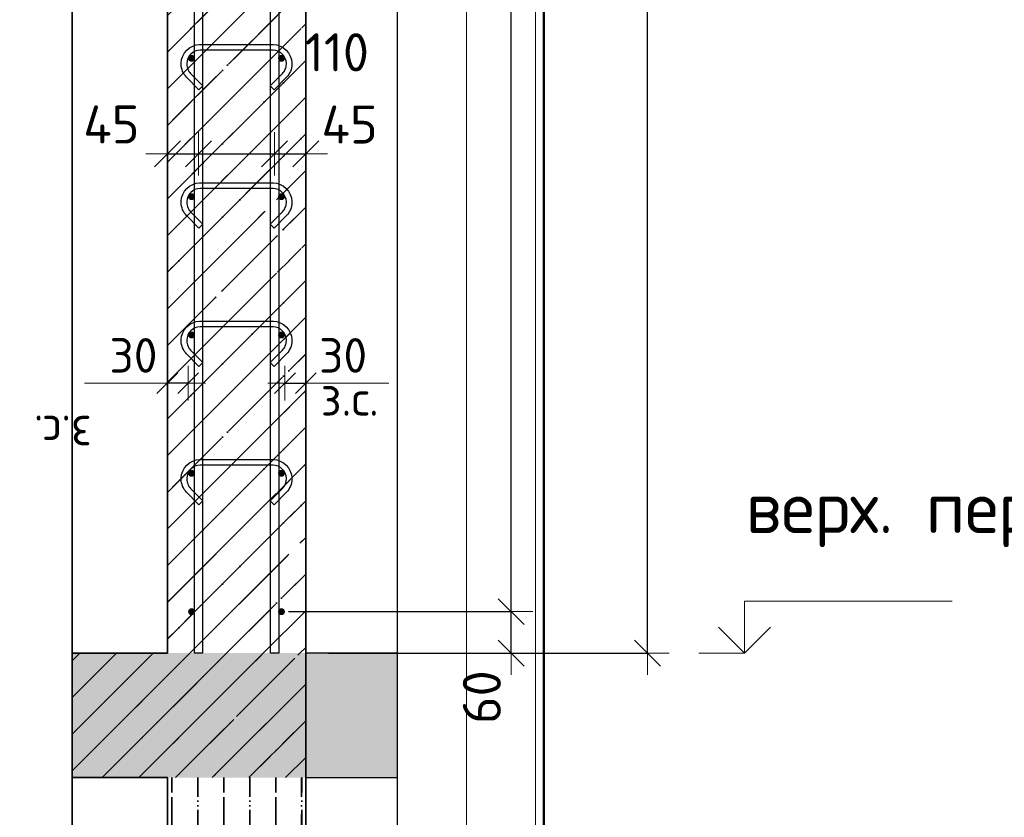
# Model space of a CAD drawing. Header units: millimetres. Extents: x -3026 to 47325, y -2839 to 55854.
# Tile 57 of 130: x 24492 to 25916, y 43964 to 45117. Entities that reach past the tile are written whole.
import ezdxf

# ---------------------------------------------------------------- set-up
doc = ezdxf.new("R2010")
doc.units = ezdxf.units.MM
doc.header["$PDMODE"] = 65
doc.linetypes.add('______11', pattern=[125, 100, -12.5, 0, -12.5])
doc.linetypes.add('______5', pattern=[275, 200, -25, 25, -25])
for name, color, linetype, lineweight in [('Standard', 7, 'Continuous', 25), ('Арм.стержн. вертикальными 1', 22, 'Continuous', 35), ('Арм.стержн.горизонт. 1', 180, 'Continuous', 35), ('Высотная отметки_ общее', 7, 'Continuous', 13), ('Перекрытие_ общее', 7, 'Continuous', 35), ('Размерная линия_ общее', 7, 'Continuous', 13), ('Размерная линия_ общее_1', 7, 'Continuous', 13)]:
    doc.layers.add(name, color=color, linetype=linetype, lineweight=lineweight)
doc.layers.add('Арм.стержн.Стяжки', color=7, linetype='Continuous', lineweight=35, true_color=0x501e0f)
doc.styles.add('ISOCPEUR', font='ISOCPEUR')
doc.dimstyles.new('DIMSTYLE_11', dxfattribs={"dimtxt": 55, "dimasz": 62.5, "dimexe": 0, "dimexo": 0.001, "dimgap": 27.5, "dimtad": 2, "dimdec": 0, "dimrnd": 5, "dimzin": 12, "dimdsep": 46, "dimtxsty": 'ISOCPEUR', "dimblk1": 'ALL_ML_STRICH', "dimblk2": 'ALL_ML_STRICH', "dimsah": 1, "dimcen": 0, "dimse1": 1, "dimse2": 1, "dimclrd": 7, "dimclre": 256, "dimclrt": 7, "dimadec": 0, "dimazin": 0, "dimtfac": 1, "dimtdec": 0, "dimtix": 1, "dimtmove": 2, "dimatfit": 3, "dimfxl": 0, "dimtvp": 1.2, "dimtzin": 0, "dimlwd": 0, "dimlwe": -3, "dimarcsym": 0})
doc.dimstyles.new('DIMSTYLE_3', dxfattribs={"dimtxt": 55, "dimasz": 62.5, "dimexe": 0, "dimexo": 0, "dimgap": 27.5, "dimtad": 2, "dimdec": 0, "dimrnd": 5, "dimzin": 12, "dimdsep": 46, "dimtxsty": 'ISOCPEUR', "dimblk1": 'ALL_ML_STRICH', "dimblk2": 'ALL_ML_STRICH', "dimsah": 1, "dimcen": 0, "dimclrd": 7, "dimclre": 256, "dimclrt": 7, "dimadec": 0, "dimazin": 0, "dimtfac": 1, "dimtdec": 0, "dimtix": 1, "dimtmove": 2, "dimatfit": 3, "dimfxl": 0, "dimtzin": 0, "dimlwd": 0, "dimlwe": -3, "dimarcsym": 0})
doc.dimstyles.new('DIMSTYLE_7', dxfattribs={"dimtxt": 50, "dimasz": 50, "dimexe": 0, "dimexo": 0.001, "dimgap": 25, "dimtad": 2, "dimdec": 0, "dimrnd": 5, "dimzin": 12, "dimdsep": 46, "dimtxsty": 'ISOCPEUR', "dimblk1": 'ALL_ML_STRICH', "dimblk2": 'ALL_ML_STRICH', "dimsah": 1, "dimcen": 0, "dimse1": 1, "dimse2": 1, "dimclrd": 7, "dimclre": 256, "dimclrt": 7, "dimadec": 0, "dimazin": 0, "dimtfac": 1, "dimtdec": 0, "dimtix": 1, "dimtmove": 2, "dimatfit": 3, "dimfxl": 0, "dimtvp": 1.2, "dimtzin": 0, "dimlwd": 0, "dimlwe": -3, "dimarcsym": 0})
doc.dimstyles.new('DIMSTYLE_8', dxfattribs={"dimtxt": 55, "dimasz": 62.5, "dimexe": 0, "dimexo": 0, "dimgap": 27.5, "dimtad": 2, "dimdec": 0, "dimrnd": 5, "dimzin": 12, "dimdsep": 46, "dimtxsty": 'ISOCPEUR', "dimblk1": 'ALL_ML_STRICH', "dimblk2": 'ALL_ML_STRICH', "dimsah": 1, "dimcen": 0, "dimclrd": 7, "dimclre": 256, "dimclrt": 7, "dimadec": 0, "dimazin": 0, "dimtfac": 1, "dimtdec": 0, "dimtix": 1, "dimtmove": 2, "dimatfit": 3, "dimfxl": 0, "dimtvp": 1.2, "dimtzin": 0, "dimlwd": 0, "dimlwe": -3, "dimarcsym": 0})

# ---------------------------------------------------------------- blocks, each defined once
blk = doc.blocks.new('COMPLEX_ELEVATIONDIM_5')
at = {"layer": 'Высотная отметки_ общее', "color": 7, "linetype": 'Continuous', "lineweight": 13, "transparency": 33554687}
for p, q in [((25540, 44201.6), (25540, 44276.6)), ((25540, 44276.6), (25840, 44276.6)), ((25540, 44201.6), (25502.5, 44239.1)), ((25540, 44201.6), (25577.5, 44239.1)), ((25540, 44201.6), (25473.9, 44201.6)), ((25540, 44201.6), (25540, 44201.6)), ((25540, 44201.6), (25540, 44201.6)), ((25540, 44201.6), (25540, 44201.6)), ((25540, 44201.6), (25540, 44201.6))]:
    blk.add_line(p, q, dxfattribs=at)
at = {"layer": 'Высотная отметки_ общее', "color": 7, "linetype": 'Continuous', "lineweight": 13, "transparency": 33554687, "insert": (25541.8, 44354.9), "char_height": 75, "width": 651.121, "attachment_point": 7, "style": 'ISOCPEUR'}
blk.add_mtext('\\W0.98;верх. перекр.', dxfattribs=at)
blk = doc.blocks.new('ALL_ML_STRICH')
at = {"color": 0, "linetype": 'ByBlock', "lineweight": -2}
for p, q in [((0, -0.5), (0, 0.5)), ((-0.3, -0.3), (0.3, 0.3)), ((-1, 0), (0.5, 0))]:
    blk.add_line(p, q, dxfattribs=at)
blk = doc.blocks.new('*D115')
at = {"layer": 'DEFPOINTS', "color": 7, "linetype": 'Continuous', "lineweight": 13, "transparency": 33554687}
for p in [(24992.1, 47321.6), (25020.7, 44201.6), (25400, 44201.6)]:
    blk.add_point(p, dxfattribs=at)
at = {"layer": 'Размерная линия_ общее', "color": 253, "linetype": 'Continuous', "lineweight": -2, "true_color": 0xa0a0a0, "transparency": 33554687}
for p, q in [((25012.1, 47321.6), (25400, 47321.6)), ((25040.7, 44201.6), (25400, 44201.6))]:
    blk.add_line(p, q, dxfattribs=at)
at = {"layer": 'Размерная линия_ общее', "color": 7, "linetype": 'Continuous', "lineweight": -2, "transparency": 33554687}
blk.add_line((25400, 44201.6), (25400, 47321.6), dxfattribs=at)
at = {"layer": 'Размерная линия_ общее', "color": 7, "linetype": 'Continuous', "lineweight": 13, "transparency": 33554687, "xscale": 62.5, "yscale": 62.5, "zscale": 62.5}
for p, rotation in [((25400, 47321.6), 90), ((25400, 44201.6), 270)]:
    blk.add_blockref('ALL_ML_STRICH', p, dxfattribs=dict(at, rotation=rotation))
at = {"layer": 'Размерная линия_ общее', "color": 7, "linetype": 'Continuous', "lineweight": 13, "transparency": 33554687, "insert": (25357.5, 45769.8), "char_height": 55, "width": 220, "attachment_point": 5, "rotation": 90, "style": 'ISOCPEUR'}
blk.add_mtext('\\A1;{3120}', dxfattribs=at)
blk = doc.blocks.new('*D120')
at = {"layer": 'DEFPOINTS', "color": 7, "linetype": 'Continuous', "lineweight": 13, "transparency": 33554687}
for p in [(24860.9, 44261.6), (24918.7, 44201.6), (25202.8, 44201.6)]:
    blk.add_point(p, dxfattribs=at)
at = {"layer": 'Размерная линия_ общее', "color": 253, "linetype": 'Continuous', "lineweight": -2, "true_color": 0xa0a0a0, "transparency": 33554687}
for p, q in [((24880.9, 44261.6), (25202.8, 44261.6)), ((24938.7, 44201.6), (25202.8, 44201.6))]:
    blk.add_line(p, q, dxfattribs=at)
at = {"layer": 'Размерная линия_ общее', "color": 7, "linetype": 'Continuous', "lineweight": -2, "transparency": 33554687}
blk.add_line((25202.8, 44201.6), (25202.8, 44261.6), dxfattribs=at)
at = {"layer": 'Размерная линия_ общее', "color": 7, "linetype": 'Continuous', "lineweight": 13, "transparency": 33554687, "xscale": 62.5, "yscale": 62.5, "zscale": 62.5}
for p, rotation in [((25202.8, 44261.6), 90), ((25202.8, 44201.6), 270)]:
    blk.add_blockref('ALL_ML_STRICH', p, dxfattribs=dict(at, rotation=rotation))
at = {"layer": 'Размерная линия_ общее', "color": 7, "linetype": 'Continuous', "lineweight": 13, "transparency": 33554687, "insert": (25160.4, 44138), "char_height": 55, "width": 110, "attachment_point": 5, "rotation": 90, "style": 'ISOCPEUR'}
blk.add_mtext('\\A1;{60}', dxfattribs=at)
blk = doc.blocks.new('*D121')
at = {"layer": 'DEFPOINTS', "color": 7, "linetype": 'Continuous', "lineweight": 13, "transparency": 33554687}
for p in [(24860.9, 47261.6), (24860.9, 44261.6), (25202.8, 44261.6)]:
    blk.add_point(p, dxfattribs=at)
at = {"layer": 'Размерная линия_ общее', "color": 253, "linetype": 'Continuous', "lineweight": -2, "true_color": 0xa0a0a0, "transparency": 33554687}
for p, q in [((24880.9, 47261.6), (25202.8, 47261.6)), ((24880.9, 44261.6), (25202.8, 44261.6))]:
    blk.add_line(p, q, dxfattribs=at)
at = {"layer": 'Размерная линия_ общее', "color": 7, "linetype": 'Continuous', "lineweight": -2, "transparency": 33554687}
blk.add_line((25202.8, 44261.6), (25202.8, 47261.6), dxfattribs=at)
at = {"layer": 'Размерная линия_ общее', "color": 7, "linetype": 'Continuous', "lineweight": 13, "transparency": 33554687, "xscale": 62.5, "yscale": 62.5, "zscale": 62.5}
for p, rotation in [((25202.8, 47261.6), 90), ((25202.8, 44261.6), 270)]:
    blk.add_blockref('ALL_ML_STRICH', p, dxfattribs=dict(at, rotation=rotation))
at = {"layer": 'Размерная линия_ общее', "color": 7, "linetype": 'Continuous', "lineweight": 13, "transparency": 33554687, "insert": (25132.8, 45576.6), "char_height": 55, "width": 2.75, "attachment_point": 1, "rotation": 90, "line_spacing_factor": 0.60241, "style": 'ISOCPEUR'}
blk.add_mtext('\\W0.91;15х200=3000', dxfattribs=at)
blk = doc.blocks.new('*D137')
at = {"layer": 'DEFPOINTS', "color": 7, "linetype": 'Continuous', "lineweight": 13, "transparency": 33554687}
for p in [(24875.9, 44592.1), (24875.9, 44583.4), (24905.9, 44583.4)]:
    blk.add_point(p, dxfattribs=at)
at = {"layer": 'Размерная линия_ общее_1', "color": 7, "linetype": 'Continuous', "lineweight": -2, "transparency": 33554687}
blk.add_line((24875.9, 44592.1), (24905.9, 44592.1), dxfattribs=at)
at = {"layer": 'Размерная линия_ общее_1', "color": 7, "linetype": 'Continuous', "lineweight": 13, "transparency": 33554687, "xscale": 50, "yscale": 50, "zscale": 50, "rotation": 180}
blk.add_blockref('ALL_ML_STRICH', (24875.9, 44592.1), dxfattribs=at)
at = {"layer": 'Размерная линия_ общее_1', "color": 7, "linetype": 'Continuous', "lineweight": 13, "transparency": 33554687, "xscale": 50, "yscale": 50, "zscale": 50}
blk.add_blockref('ALL_ML_STRICH', (24905.9, 44592.1), dxfattribs=at)
at = {"layer": 'Размерная линия_ общее_1', "color": 7, "linetype": 'Continuous', "lineweight": 13, "transparency": 33554687, "insert": (24959.9, 44632.1), "char_height": 50, "width": 100, "attachment_point": 5, "style": 'ISOCPEUR'}
blk.add_mtext('\\A1;{30}', dxfattribs=at)
at = {"layer": 'Размерная линия_ общее_1', "color": 7, "linetype": 'Continuous', "lineweight": 13, "transparency": 33554687, "insert": (24927.6, 44595), "char_height": 50, "width": 2.5, "attachment_point": 1, "line_spacing_factor": 0.60241, "style": 'ISOCPEUR'}
blk.add_mtext('з.с.', dxfattribs=at)
blk = doc.blocks.new('*D138')
at = {"layer": 'DEFPOINTS', "color": 7, "linetype": 'Continuous', "lineweight": 13, "transparency": 33554687}
for p in [(24705.9, 44923.4), (24705.9, 44914), (24750.9, 44925.8)]:
    blk.add_point(p, dxfattribs=at)
at = {"layer": 'Размерная линия_ общее', "color": 7, "linetype": 'Continuous', "lineweight": -2, "transparency": 33554687}
blk.add_line((24705.9, 44923.4), (24750.9, 44923.4), dxfattribs=at)
at = {"layer": 'Размерная линия_ общее', "color": 7, "linetype": 'Continuous', "lineweight": 13, "transparency": 33554687, "xscale": 62.5, "yscale": 62.5, "zscale": 62.5, "rotation": 180}
blk.add_blockref('ALL_ML_STRICH', (24705.9, 44923.4), dxfattribs=at)
at = {"layer": 'Размерная линия_ общее', "color": 7, "linetype": 'Continuous', "lineweight": 13, "transparency": 33554687, "xscale": 62.5, "yscale": 62.5, "zscale": 62.5}
blk.add_blockref('ALL_ML_STRICH', (24750.9, 44923.4), dxfattribs=at)
at = {"layer": 'Размерная линия_ общее', "color": 7, "linetype": 'Continuous', "lineweight": 13, "transparency": 33554687, "insert": (24624.9, 44966), "char_height": 55, "width": 110, "attachment_point": 5, "style": 'ISOCPEUR'}
blk.add_mtext('\\A1;{45}', dxfattribs=at)
blk = doc.blocks.new('*D139')
at = {"layer": 'DEFPOINTS', "color": 7, "linetype": 'Continuous', "lineweight": 13, "transparency": 33554687}
for p in [(24860.9, 44929.7), (24750.9, 44925.8), (24750.9, 44923.4)]:
    blk.add_point(p, dxfattribs=at)
at = {"layer": 'Размерная линия_ общее', "color": 7, "linetype": 'Continuous', "lineweight": -2, "transparency": 33554687}
blk.add_line((24750.9, 44923.4), (24860.9, 44923.4), dxfattribs=at)
at = {"layer": 'Размерная линия_ общее', "color": 7, "linetype": 'Continuous', "lineweight": 13, "transparency": 33554687, "xscale": 62.5, "yscale": 62.5, "zscale": 62.5, "rotation": 180}
blk.add_blockref('ALL_ML_STRICH', (24750.9, 44923.4), dxfattribs=at)
at = {"layer": 'Размерная линия_ общее', "color": 7, "linetype": 'Continuous', "lineweight": 13, "transparency": 33554687, "xscale": 62.5, "yscale": 62.5, "zscale": 62.5}
blk.add_blockref('ALL_ML_STRICH', (24860.9, 44923.4), dxfattribs=at)
at = {"layer": 'Размерная линия_ общее', "color": 7, "linetype": 'Continuous', "lineweight": 13, "transparency": 33554687, "insert": (24950.9, 45070.3), "char_height": 55, "width": 165, "attachment_point": 5, "style": 'ISOCPEUR'}
blk.add_mtext('\\A1;{110}', dxfattribs=at)
blk = doc.blocks.new('*D140')
at = {"layer": 'DEFPOINTS', "color": 7, "linetype": 'Continuous', "lineweight": 13, "transparency": 33554687}
for p in [(24860.9, 44929.7), (24860.9, 44923.4), (24905.9, 44922.6)]:
    blk.add_point(p, dxfattribs=at)
at = {"layer": 'Размерная линия_ общее', "color": 7, "linetype": 'Continuous', "lineweight": -2, "transparency": 33554687}
blk.add_line((24860.9, 44923.4), (24905.9, 44923.4), dxfattribs=at)
at = {"layer": 'Размерная линия_ общее', "color": 7, "linetype": 'Continuous', "lineweight": 13, "transparency": 33554687, "xscale": 62.5, "yscale": 62.5, "zscale": 62.5, "rotation": 180}
blk.add_blockref('ALL_ML_STRICH', (24860.9, 44923.4), dxfattribs=at)
at = {"layer": 'Размерная линия_ общее', "color": 7, "linetype": 'Continuous', "lineweight": 13, "transparency": 33554687, "xscale": 62.5, "yscale": 62.5, "zscale": 62.5}
blk.add_blockref('ALL_ML_STRICH', (24905.9, 44923.4), dxfattribs=at)
at = {"layer": 'Размерная линия_ общее', "color": 7, "linetype": 'Continuous', "lineweight": 13, "transparency": 33554687, "insert": (24969.2, 44965.9), "char_height": 55, "width": 110, "attachment_point": 5, "style": 'ISOCPEUR'}
blk.add_mtext('\\A1;{45}', dxfattribs=at)
blk = doc.blocks.new('*D142')
at = {"layer": 'DEFPOINTS', "color": 7, "linetype": 'Continuous', "lineweight": 13, "transparency": 33554687}
for p in [(24735.9, 44592.1), (24705.9, 44583.4), (24735.9, 44583.4)]:
    blk.add_point(p, dxfattribs=at)
at = {"layer": 'Размерная линия_ общее_1', "color": 7, "linetype": 'Continuous', "lineweight": -2, "transparency": 33554687}
blk.add_line((24735.9, 44592.1), (24705.9, 44592.1), dxfattribs=at)
at = {"layer": 'Размерная линия_ общее_1', "color": 7, "linetype": 'Continuous', "lineweight": 13, "transparency": 33554687, "xscale": 50, "yscale": 50, "zscale": 50}
for p, rotation in [((24705.9, 44592.1), 180), ((24735.9, 44592.1), 360)]:
    blk.add_blockref('ALL_ML_STRICH', p, dxfattribs=dict(at, rotation=rotation))
at = {"layer": 'Размерная линия_ общее_1', "color": 7, "linetype": 'Continuous', "lineweight": 13, "transparency": 33554687, "insert": (24656.9, 44632.1), "char_height": 50, "width": 100, "attachment_point": 5, "style": 'ISOCPEUR'}
blk.add_mtext('\\A1;{30}', dxfattribs=at)
at = {"layer": 'Размерная линия_ общее_1', "color": 7, "linetype": 'Continuous', "lineweight": 13, "transparency": 33554687, "insert": (24596.6, 44495), "char_height": 50, "width": 2.5, "attachment_point": 1, "rotation": 180, "line_spacing_factor": 0.60241, "style": 'ISOCPEUR'}
blk.add_mtext('з.с.', dxfattribs=at)

msp = doc.modelspace()

# ---------------------------------------------------------------- hatches: boundary and pattern name
at = {"layer": 'Standard', "linetype": 'Continuous', "lineweight": 35, "true_color": 0xababab, "transparency": 33554687}
h = msp.add_hatch(dxfattribs=at)
h.set_pattern_fill('__________541', color=253, scale=25, angle=135, style=0, pattern_type=2)
h.set_pattern_definition([(225, (0, 0), (53.03301, -53.03301), [100, -12.5, 0, -12.5]), (225, (26.52, -26.52), (53.03301, -53.03301), [200, -25, 25, -25])])
h.paths.add_polyline_path([(24905.9, 47321.6), (24705.9, 47321.6), (24705.9, 44201.6), (24905.9, 44201.6)], flags=0)
at = {"layer": 'Standard', "linetype": 'Continuous', "lineweight": 13, "transparency": 33554687}
h = msp.add_hatch(dxfattribs=at)
h.set_pattern_fill('__________539', scale=25, style=0, pattern_type=2)
h.set_pattern_definition([(45, (0, 0), (-53.03301, 53.03301), [100, -12.5, 0, -12.5]), (45, (-26.52, 26.52), (-53.03301, 53.03301), [200, -25, 25, -25])])
h.paths.add_polyline_path([(24905.9, 44021.6), (24905.9, 44201.6), (24568.2, 44201.6), (24568.2, 44021.6)], flags=0)
msp.add_hatch(color=9, dxfattribs=at).paths.add_polyline_path([(24905.9, 44021.6), (24905.9, 44201.6), (24568.2, 44201.6), (24568.2, 44021.6)])
at = {"layer": 'Standard', "linetype": 'Continuous', "lineweight": 35, "true_color": 0xababab, "transparency": 33554687}
h = msp.add_hatch(dxfattribs=at)
h.set_pattern_fill('__________541', color=253, scale=25, style=0, pattern_type=2)
h.set_pattern_definition([(90, (0, 0), (-75, 5e-15), [100, -12.5, 0, -12.5]), (90, (-37.5, 5e-15), (-75, 5e-15), [200, -25, 25, -25])])
h.paths.add_polyline_path([(24905.9, 44021.6), (24705.9, 44021.6), (24705.9, 43743.4), (24905.9, 43743.4)], flags=0)
at = {"layer": 'Арм.стержн.горизонт. 1', "linetype": 'Continuous', "lineweight": 50, "transparency": 33554687}
for points in [[(24745.9, 45061.6), (24745.5, 45063.5), (24744.4, 45065.1), (24742.8, 45066.2), (24740.9, 45066.6), (24738.9, 45066.2), (24737.3, 45065.1), (24736.2, 45063.5), (24735.9, 45061.6), (24736.2, 45059.6), (24737.3, 45058), (24738.9, 45056.9), (24740.9, 45056.6), (24742.8, 45056.9), (24744.4, 45058), (24745.5, 45059.6)], [(24875.9, 45061.6), (24875.5, 45063.5), (24874.4, 45065.1), (24872.8, 45066.2), (24870.9, 45066.6), (24868.9, 45066.2), (24867.3, 45065.1), (24866.2, 45063.5), (24865.9, 45061.6), (24866.2, 45059.6), (24867.3, 45058), (24868.9, 45056.9), (24870.9, 45056.6), (24872.8, 45056.9), (24874.4, 45058), (24875.5, 45059.6)], [(24745.9, 44861.6), (24745.5, 44863.5), (24744.4, 44865.1), (24742.8, 44866.2), (24740.9, 44866.6), (24738.9, 44866.2), (24737.3, 44865.1), (24736.2, 44863.5), (24735.9, 44861.6), (24736.2, 44859.6), (24737.3, 44858), (24738.9, 44856.9), (24740.9, 44856.6), (24742.8, 44856.9), (24744.4, 44858), (24745.5, 44859.6)], [(24875.9, 44861.6), (24875.5, 44863.5), (24874.4, 44865.1), (24872.8, 44866.2), (24870.9, 44866.6), (24868.9, 44866.2), (24867.3, 44865.1), (24866.2, 44863.5), (24865.9, 44861.6), (24866.2, 44859.6), (24867.3, 44858), (24868.9, 44856.9), (24870.9, 44856.6), (24872.8, 44856.9), (24874.4, 44858), (24875.5, 44859.6)], [(24745.9, 44661.6), (24745.5, 44663.5), (24744.4, 44665.1), (24742.8, 44666.2), (24740.9, 44666.6), (24738.9, 44666.2), (24737.3, 44665.1), (24736.2, 44663.5), (24735.9, 44661.6), (24736.2, 44659.6), (24737.3, 44658), (24738.9, 44656.9), (24740.9, 44656.6), (24742.8, 44656.9), (24744.4, 44658), (24745.5, 44659.6)], [(24875.9, 44661.6), (24875.5, 44663.5), (24874.4, 44665.1), (24872.8, 44666.2), (24870.9, 44666.6), (24868.9, 44666.2), (24867.3, 44665.1), (24866.2, 44663.5), (24865.9, 44661.6), (24866.2, 44659.6), (24867.3, 44658), (24868.9, 44656.9), (24870.9, 44656.6), (24872.8, 44656.9), (24874.4, 44658), (24875.5, 44659.6)], [(24745.9, 44461.6), (24745.5, 44463.5), (24744.4, 44465.1), (24742.8, 44466.2), (24740.9, 44466.6), (24738.9, 44466.2), (24737.3, 44465.1), (24736.2, 44463.5), (24735.9, 44461.6), (24736.2, 44459.6), (24737.3, 44458), (24738.9, 44456.9), (24740.9, 44456.6), (24742.8, 44456.9), (24744.4, 44458), (24745.5, 44459.6)], [(24875.9, 44461.6), (24875.5, 44463.5), (24874.4, 44465.1), (24872.8, 44466.2), (24870.9, 44466.6), (24868.9, 44466.2), (24867.3, 44465.1), (24866.2, 44463.5), (24865.9, 44461.6), (24866.2, 44459.6), (24867.3, 44458), (24868.9, 44456.9), (24870.9, 44456.6), (24872.8, 44456.9), (24874.4, 44458), (24875.5, 44459.6)], [(24745.9, 44261.6), (24745.5, 44263.5), (24744.4, 44265.1), (24742.8, 44266.2), (24740.9, 44266.6), (24738.9, 44266.2), (24737.3, 44265.1), (24736.2, 44263.5), (24735.9, 44261.6), (24736.2, 44259.6), (24737.3, 44258), (24738.9, 44256.9), (24740.9, 44256.6), (24742.8, 44256.9), (24744.4, 44258), (24745.5, 44259.6)], [(24875.9, 44261.6), (24875.5, 44263.5), (24874.4, 44265.1), (24872.8, 44266.2), (24870.9, 44266.6), (24868.9, 44266.2), (24867.3, 44265.1), (24866.2, 44263.5), (24865.9, 44261.6), (24866.2, 44259.6), (24867.3, 44258), (24868.9, 44256.9), (24870.9, 44256.6), (24872.8, 44256.9), (24874.4, 44258), (24875.5, 44259.6)]]:
    msp.add_hatch(color=4, dxfattribs=at).paths.add_polyline_path(points)
at = {"layer": 'Перекрытие_ общее', "linetype": 'Continuous', "lineweight": 25, "true_color": 0xe0e0e0, "transparency": 33554687}
msp.add_hatch(color=254, dxfattribs=at).paths.add_polyline_path([(24905.9, 44021.6), (25038.2, 44021.6), (25038.2, 44201.6), (24905.9, 44201.6)])
msp.add_hatch(color=254, dxfattribs=at).paths.add_polyline_path([(24905.9, 44021.6), (25038.2, 44021.6), (25038.2, 44201.6), (24905.9, 44201.6)])

# ---------------------------------------------------------------- linework, layer by layer
at = {"layer": 'Standard', "color": 52, "linetype": 'Continuous', "lineweight": 13, "transparency": 33554687}
for p, q in [((24568.2, 48630.8), (24568.2, 43743.4)), ((24568.2, 43743.4), (24568.2, 48630.8)), ((25038.2, 48630.8), (25038.2, 43743.4)), ((25038.2, 48630.8), (25038.2, 43743.4))]:
    msp.add_line(p, q, dxfattribs=at)
at = {"layer": 'Standard', "color": 52, "linetype": 'Continuous', "lineweight": -3, "transparency": 33554687}
for p, q in [((24568.2, 48630.8), (24568.2, 43743.4)), ((24568.2, 43743.4), (24568.2, 48630.8)), ((25038.2, 48630.8), (25038.2, 43743.4)), ((25038.2, 48630.8), (25038.2, 43743.4))]:
    msp.add_line(p, q, dxfattribs=at)
at = {"layer": 'Standard', "color": 7, "linetype": 'Continuous', "lineweight": 35, "transparency": 33554687}
for p, q in [((24705.9, 47321.6), (24705.9, 44201.6)), ((24705.9, 47321.6), (24705.9, 44201.6)), ((24905.9, 44201.6), (24905.9, 47321.6)), ((24905.9, 44201.6), (24905.9, 47321.6)), ((24705.9, 44201.6), (24568.2, 44201.6)), ((24705.9, 44201.6), (24568.2, 44201.6)), ((24905.9, 44021.6), (24905.9, 44201.6)), ((24905.9, 44021.6), (24905.9, 44201.6)), ((24568.2, 44021.6), (24705.9, 44021.6)), ((24568.2, 44021.6), (24705.9, 44021.6)), ((24705.9, 44021.6), (24705.9, 43743.4)), ((24705.9, 44021.6), (24705.9, 43743.4)), ((24905.9, 43743.4), (24905.9, 44021.6)), ((24905.9, 43743.4), (24905.9, 44021.6))]:
    msp.add_line(p, q, dxfattribs=at)
at = {"layer": 'Standard', "color": 253, "linetype": '______11', "lineweight": 35, "true_color": 0xababab, "transparency": 33554687}
for p, q in [((24705.9, 45070.5), (24905.9, 45270.5)), ((24705.9, 44964.5), (24905.9, 45164.5)), ((24705.9, 44858.4), (24905.9, 45058.4)), ((24705.9, 44752.3), (24905.9, 44952.3)), ((24705.9, 44646.3), (24905.9, 44846.3)), ((24705.9, 44540.2), (24905.9, 44740.2)), ((24705.9, 44434.1), (24905.9, 44634.1)), ((24705.9, 44328.1), (24905.9, 44528.1)), ((24705.9, 44222), (24905.9, 44422)), ((24791.5, 44201.6), (24905.9, 44315.9)), ((24897.5, 44201.6), (24905.9, 44209.9)), ((24750, 43743.4), (24750, 44021.6)), ((24825, 43743.4), (24825, 44021.6)), ((24900, 43743.4), (24900, 44021.6))]:
    msp.add_line(p, q, dxfattribs=at)
at = {"layer": 'Standard', "color": 253, "linetype": '______5', "lineweight": 35, "true_color": 0xababab, "transparency": 33554687}
for p, q in [((24705.9, 45017.5), (24905.9, 45217.5)), ((24705.9, 44911.4), (24905.9, 45111.4)), ((24705.9, 44805.4), (24905.9, 45005.4)), ((24705.9, 44699.3), (24905.9, 44899.3)), ((24705.9, 44593.2), (24905.9, 44793.2)), ((24705.9, 44487.2), (24905.9, 44687.2)), ((24705.9, 44381.1), (24905.9, 44581.1)), ((24705.9, 44275), (24905.9, 44475)), ((24738.4, 44201.6), (24905.9, 44369)), ((24844.5, 44201.6), (24905.9, 44262.9)), ((24712.5, 43743.4), (24712.5, 44021.6)), ((24787.5, 43743.4), (24787.5, 44021.6)), ((24862.5, 43743.4), (24862.5, 44021.6))]:
    msp.add_line(p, q, dxfattribs=at)
at = {"layer": 'Standard', "color": 7, "linetype": 'Continuous', "lineweight": 13, "transparency": 33554687}
for p, q in [((24705.9, 44592.1), (24585.9, 44592.1)), ((24905.9, 44592.1), (25025.9, 44592.1))]:
    msp.add_line(p, q, dxfattribs=at)
at = {"layer": 'Standard', "color": 7, "linetype": 'Continuous', "lineweight": 25, "transparency": 33554687}
for p, q in [((24568.2, 44251.6), (24568.2, 43971.6)), ((24568.2, 44251.6), (24568.2, 43971.6)), ((25038.2, 44251.6), (25038.2, 43971.6)), ((25038.2, 44251.6), (25038.2, 43971.6))]:
    msp.add_line(p, q, dxfattribs=at)
at = {"layer": 'Standard', "color": 253, "linetype": '______11', "lineweight": 13, "true_color": 0xababab, "transparency": 33554687}
for p, q in [((24568.2, 44190.4), (24579.3, 44201.6)), ((24568.2, 44084.4), (24685.4, 44201.6)), ((24611.5, 44021.6), (24791.5, 44201.6)), ((24717.5, 44021.6), (24897.5, 44201.6)), ((24823.6, 44021.6), (24905.9, 44103.8))]:
    msp.add_line(p, q, dxfattribs=at)
at = {"layer": 'Standard', "color": 253, "linetype": '______5', "lineweight": 13, "true_color": 0xababab, "transparency": 33554687}
for p, q in [((24568.2, 44137.4), (24632.4, 44201.6)), ((24568.2, 44031.4), (24738.4, 44201.6)), ((24664.5, 44021.6), (24844.5, 44201.6)), ((24770.6, 44021.6), (24905.9, 44156.8)), ((24876.6, 44021.6), (24905.9, 44050.8))]:
    msp.add_line(p, q, dxfattribs=at)
at = {"layer": 'Standard', "color": 7, "linetype": 'Continuous', "lineweight": 13, "transparency": 33554687}
for points in [[(24368.2, 43543.4), (25238.2, 43543.4), (25238.2, 48830.8), (24368.2, 48830.8), (24368.2, 43543.4)], [(24468.2, 43643.4), (25138.2, 43643.4), (25138.2, 48730.8), (24468.2, 48730.8), (24468.2, 43643.4)]]:
    msp.add_lwpolyline(points, dxfattribs=at)
at = {"layer": 'Standard', "color": 7, "linetype": 'Continuous', "lineweight": 50, "transparency": 33554687}
msp.add_lwpolyline([(-350, -350.2), (25250, -350.2), (25250, 46690), (-350, 46690), (-350, -350.2)], dxfattribs=at)
at = {"layer": 'Арм.стержн. вертикальными 1', "color": 34, "linetype": 'Continuous', "lineweight": 25, "transparency": 33554687}
for points in [[(24744.9, 44201.6), (24744.9, 48501.6), (24756.9, 48501.6), (24756.9, 44201.6), (24744.9, 44201.6)], [(24744.9, 44201.6), (24744.9, 48501.6), (24756.9, 48501.6), (24756.9, 44201.6), (24744.9, 44201.6)], [(24744.9, 44201.6), (24744.9, 48501.6), (24756.9, 48501.6), (24756.9, 44201.6), (24744.9, 44201.6)], [(24854.9, 44201.6), (24854.9, 48501.6), (24866.9, 48501.6), (24866.9, 44201.6), (24854.9, 44201.6)], [(24854.9, 44201.6), (24854.9, 48501.6), (24866.9, 48501.6), (24866.9, 44201.6), (24854.9, 44201.6)], [(24854.9, 44201.6), (24854.9, 48501.6), (24866.9, 48501.6), (24866.9, 44201.6), (24854.9, 44201.6)]]:
    msp.add_lwpolyline(points, dxfattribs=at)
at = {"layer": 'Арм.стержн.горизонт. 1', "color": 52, "linetype": 'Continuous', "lineweight": 35, "transparency": 33554687}
for p, q in [((24705.9, 44201.6), (24705.9, 44201.6)), ((24905.9, 44201.6), (24905.9, 44201.6))]:
    msp.add_line(p, q, dxfattribs=at)
at = {"layer": 'Арм.стержн.Стяжки', "color": 40, "linetype": 'Continuous', "lineweight": 25, "transparency": 33554687}
for points in [[(24854.4, 45021.8), (24872.3, 45039.7), (24873.5, 45041.1), (24874.6, 45042.6), (24875.5, 45044.2), (24876.3, 45045.9), (24877, 45047.6), (24877.4, 45049.4), (24877.7, 45051.3), (24877.9, 45053.2), (24877.9, 45054.3), (24877.4, 45057.9), (24876.1, 45061.6), (24874.3, 45065), (24872, 45067.7), (24869.3, 45070), (24865.9, 45071.9), (24862.2, 45073.1), (24858.6, 45073.6), (24753.1, 45073.6), (24749.5, 45073.1), (24745.8, 45071.9), (24742.5, 45070), (24739.7, 45067.7), (24737.4, 45065), (24735.6, 45061.6), (24734.4, 45057.9), (24733.9, 45054.3), (24733.9, 45053.2), (24734, 45051.3), (24734.3, 45049.4), (24734.8, 45047.6), (24735.4, 45045.9), (24736.2, 45044.2), (24737.1, 45042.6), (24738.2, 45041.1), (24739.4, 45039.7), (24757.3, 45021.8), (24751.6, 45016.2), (24733.6, 45034.2), (24731.9, 45036.1), (24730.4, 45038.3), (24729.1, 45040.5), (24728, 45042.8), (24727.1, 45045.3), (24726.5, 45047.8), (24726, 45050.4), (24725.9, 45052.9), (24725.9, 45054.9), (24726.5, 45059.8), (24728.2, 45064.8), (24730.8, 45069.5), (24734, 45073.4), (24737.9, 45076.6), (24742.6, 45079.2), (24747.7, 45080.9), (24752.5, 45081.6), (24859.2, 45081.6), (24864.1, 45080.9), (24869.1, 45079.2), (24873.8, 45076.6), (24877.7, 45073.4), (24880.9, 45069.5), (24883.5, 45064.8), (24885.2, 45059.8), (24885.9, 45054.9), (24885.9, 45052.9), (24885.7, 45050.4), (24885.3, 45047.8), (24884.6, 45045.3), (24883.7, 45042.8), (24882.6, 45040.5), (24881.3, 45038.3), (24879.8, 45036.1), (24878.1, 45034.2), (24860.1, 45016.2), (24854.4, 45021.8)], [(24854.4, 44821.8), (24872.3, 44839.7), (24873.5, 44841.1), (24874.6, 44842.6), (24875.5, 44844.2), (24876.3, 44845.9), (24877, 44847.6), (24877.4, 44849.4), (24877.7, 44851.3), (24877.9, 44853.2), (24877.9, 44854.3), (24877.4, 44857.9), (24876.1, 44861.6), (24874.3, 44865), (24872, 44867.7), (24869.3, 44870), (24865.9, 44871.9), (24862.2, 44873.1), (24858.6, 44873.6), (24753.1, 44873.6), (24749.5, 44873.1), (24745.8, 44871.9), (24742.5, 44870), (24739.7, 44867.7), (24737.4, 44865), (24735.6, 44861.6), (24734.4, 44857.9), (24733.9, 44854.3), (24733.9, 44853.2), (24734, 44851.3), (24734.3, 44849.4), (24734.8, 44847.6), (24735.4, 44845.9), (24736.2, 44844.2), (24737.1, 44842.6), (24738.2, 44841.1), (24739.4, 44839.7), (24757.3, 44821.8), (24751.6, 44816.2), (24733.6, 44834.2), (24731.9, 44836.1), (24730.4, 44838.3), (24729.1, 44840.5), (24728, 44842.8), (24727.1, 44845.3), (24726.5, 44847.8), (24726, 44850.4), (24725.9, 44852.9), (24725.9, 44854.9), (24726.5, 44859.8), (24728.2, 44864.8), (24730.8, 44869.5), (24734, 44873.4), (24737.9, 44876.6), (24742.6, 44879.2), (24747.7, 44880.9), (24752.5, 44881.6), (24859.2, 44881.6), (24864.1, 44880.9), (24869.1, 44879.2), (24873.8, 44876.6), (24877.7, 44873.4), (24880.9, 44869.5), (24883.5, 44864.8), (24885.2, 44859.8), (24885.9, 44854.9), (24885.9, 44852.9), (24885.7, 44850.4), (24885.3, 44847.8), (24884.6, 44845.3), (24883.7, 44842.8), (24882.6, 44840.5), (24881.3, 44838.3), (24879.8, 44836.1), (24878.1, 44834.2), (24860.1, 44816.2), (24854.4, 44821.8)], [(24854.4, 44621.8), (24872.3, 44639.7), (24873.5, 44641.1), (24874.6, 44642.6), (24875.5, 44644.2), (24876.3, 44645.9), (24877, 44647.6), (24877.4, 44649.4), (24877.7, 44651.3), (24877.9, 44653.2), (24877.9, 44654.3), (24877.4, 44657.9), (24876.1, 44661.6), (24874.3, 44665), (24872, 44667.7), (24869.3, 44670), (24865.9, 44671.9), (24862.2, 44673.1), (24858.6, 44673.6), (24753.1, 44673.6), (24749.5, 44673.1), (24745.8, 44671.9), (24742.5, 44670), (24739.7, 44667.7), (24737.4, 44665), (24735.6, 44661.6), (24734.4, 44657.9), (24733.9, 44654.3), (24733.9, 44653.2), (24734, 44651.3), (24734.3, 44649.4), (24734.8, 44647.6), (24735.4, 44645.9), (24736.2, 44644.2), (24737.1, 44642.6), (24738.2, 44641.1), (24739.4, 44639.7), (24757.3, 44621.8), (24751.6, 44616.2), (24733.6, 44634.2), (24731.9, 44636.1), (24730.4, 44638.3), (24729.1, 44640.5), (24728, 44642.8), (24727.1, 44645.3), (24726.5, 44647.8), (24726, 44650.4), (24725.9, 44652.9), (24725.9, 44654.9), (24726.5, 44659.8), (24728.2, 44664.8), (24730.8, 44669.5), (24734, 44673.4), (24737.9, 44676.6), (24742.6, 44679.2), (24747.7, 44680.9), (24752.5, 44681.6), (24859.2, 44681.6), (24864.1, 44680.9), (24869.1, 44679.2), (24873.8, 44676.6), (24877.7, 44673.4), (24880.9, 44669.5), (24883.5, 44664.8), (24885.2, 44659.8), (24885.9, 44654.9), (24885.9, 44652.9), (24885.7, 44650.4), (24885.3, 44647.8), (24884.6, 44645.3), (24883.7, 44642.8), (24882.6, 44640.5), (24881.3, 44638.3), (24879.8, 44636.1), (24878.1, 44634.2), (24860.1, 44616.2), (24854.4, 44621.8)], [(24854.4, 44421.8), (24872.3, 44439.7), (24873.5, 44441.1), (24874.6, 44442.6), (24875.5, 44444.2), (24876.3, 44445.9), (24877, 44447.6), (24877.4, 44449.4), (24877.7, 44451.3), (24877.9, 44453.2), (24877.9, 44454.3), (24877.4, 44457.9), (24876.1, 44461.6), (24874.3, 44465), (24872, 44467.7), (24869.3, 44470), (24865.9, 44471.9), (24862.2, 44473.1), (24858.6, 44473.6), (24753.1, 44473.6), (24749.5, 44473.1), (24745.8, 44471.9), (24742.5, 44470), (24739.7, 44467.7), (24737.4, 44465), (24735.6, 44461.6), (24734.4, 44457.9), (24733.9, 44454.3), (24733.9, 44453.2), (24734, 44451.3), (24734.3, 44449.4), (24734.8, 44447.6), (24735.4, 44445.9), (24736.2, 44444.2), (24737.1, 44442.6), (24738.2, 44441.1), (24739.4, 44439.7), (24757.3, 44421.8), (24751.6, 44416.2), (24733.6, 44434.2), (24731.9, 44436.1), (24730.4, 44438.3), (24729.1, 44440.5), (24728, 44442.8), (24727.1, 44445.3), (24726.5, 44447.8), (24726, 44450.4), (24725.9, 44452.9), (24725.9, 44454.9), (24726.5, 44459.8), (24728.2, 44464.8), (24730.8, 44469.5), (24734, 44473.4), (24737.9, 44476.6), (24742.6, 44479.2), (24747.7, 44480.9), (24752.5, 44481.6), (24859.2, 44481.6), (24864.1, 44480.9), (24869.1, 44479.2), (24873.8, 44476.6), (24877.7, 44473.4), (24880.9, 44469.5), (24883.5, 44464.8), (24885.2, 44459.8), (24885.9, 44454.9), (24885.9, 44452.9), (24885.7, 44450.4), (24885.3, 44447.8), (24884.6, 44445.3), (24883.7, 44442.8), (24882.6, 44440.5), (24881.3, 44438.3), (24879.8, 44436.1), (24878.1, 44434.2), (24860.1, 44416.2), (24854.4, 44421.8)]]:
    msp.add_lwpolyline(points, dxfattribs=at)
at = {"layer": 'Перекрытие_ общее', "color": 7, "linetype": 'Continuous', "lineweight": 25, "transparency": 33554687}
for p, q in [((25038.2, 44201.6), (24905.9, 44201.6)), ((25038.2, 44201.6), (24905.9, 44201.6)), ((24905.9, 44021.6), (25038.2, 44021.6)), ((24905.9, 44021.6), (25038.2, 44021.6))]:
    msp.add_line(p, q, dxfattribs=at)

# ---------------------------------------------------------------- block references
at = {"layer": 'Высотная отметки_ общее', "color": 7, "linetype": 'Continuous', "lineweight": 13, "transparency": 33554687}
msp.add_blockref('COMPLEX_ELEVATIONDIM_5', (0, 0), dxfattribs=at)

# ---------------------------------------------------------------- dimensions: what is measured, and where the dimension line sits
at = {"layer": 'Размерная линия_ общее', "color": 7, "linetype": 'Continuous', "lineweight": 13, "transparency": 33554687}
for base, p1, p2, dimstyle, picture, middle in [((25400, 47321.6), (25040.7, 44201.6), (25012.1, 47321.6), 'DIMSTYLE_3', '*D115', (25357.5, 45769.8)), ((25202.8, 44261.6), (24938.7, 44201.6), (24880.9, 44261.6), 'DIMSTYLE_8', '*D120', (25160.4, 44138))]:
    dim = msp.add_linear_dim(base=base, p1=p1, p2=p2, angle=90, dimstyle=dimstyle, override={"dimpost": '<>', "dimclrd": 7, "dimclre": 253, "dimclrt": 7, "dimlwd": 0, "dimlwe": 65533}, dxfattribs=at)
    dim.commit()
    dim.dimension.update_dxf_attribs({"geometry": picture, "text_midpoint": middle, "dimtype": 160})
dim = msp.add_linear_dim(base=(25202.8, 47261.6), p1=(24880.9, 44261.6), p2=(24880.9, 47261.6), angle=90, text='\\W0.91;15х200=3000', dimstyle='DIMSTYLE_3', override={"dimpost": '<>', "dimclrd": 7, "dimclre": 253, "dimclrt": 7, "dimlwd": 0, "dimlwe": 65533}, dxfattribs=at)
dim.commit()
dim.dimension.update_dxf_attribs({"geometry": '*D121', "text_midpoint": (25175.3, 45761.6), "dimtype": 160})
for base, p1, p2, picture, middle in [((24860.9, 44923.4), (24750.9, 44925.8), (24860.9, 44929.7), '*D139', (24950.9, 45070.3)), ((24750.9, 44923.4), (24705.9, 44914), (24750.9, 44925.8), '*D138', (24624.9, 44966)), ((24905.9, 44923.4), (24860.9, 44929.7), (24905.9, 44922.6), '*D140', (24969.2, 44965.9))]:
    dim = msp.add_linear_dim(base=base, p1=p1, p2=p2, dimstyle='DIMSTYLE_11', override={"dimpost": '<>', "dimclrd": 7, "dimclre": 253, "dimclrt": 7, "dimlwd": 0, "dimlwe": 65533}, dxfattribs=at)
    dim.commit()
    dim.dimension.update_dxf_attribs({"geometry": picture, "text_midpoint": middle, "dimtype": 160})
at = {"layer": 'Размерная линия_ общее_1', "color": 7, "linetype": 'Continuous', "lineweight": 13, "transparency": 33554687}
dim = msp.add_linear_dim(base=(24705.9, 44592.1), p1=(24735.9, 44583.4), p2=(24705.9, 44583.4), angle=180, text='<>\\Xз.с.', dimstyle='DIMSTYLE_7', override={"dimpost": '<>', "dimclrd": 7, "dimclre": 253, "dimclrt": 7, "dimlwd": 0, "dimlwe": 65533}, dxfattribs=at)
dim.commit()
dim.dimension.update_dxf_attribs({"geometry": '*D142', "text_midpoint": (24656.9, 44632.1), "dimtype": 160})
dim = msp.add_linear_dim(base=(24905.9, 44592.1), p1=(24875.9, 44583.4), p2=(24905.9, 44583.4), text='<>\\Xз.с.', dimstyle='DIMSTYLE_7', override={"dimpost": '<>', "dimclrd": 7, "dimclre": 253, "dimclrt": 7, "dimlwd": 0, "dimlwe": 65533}, dxfattribs=at)
dim.commit()
dim.dimension.update_dxf_attribs({"geometry": '*D137', "text_midpoint": (24959.9, 44632.1), "dimtype": 160})

doc.saveas('drawing.dxf')
